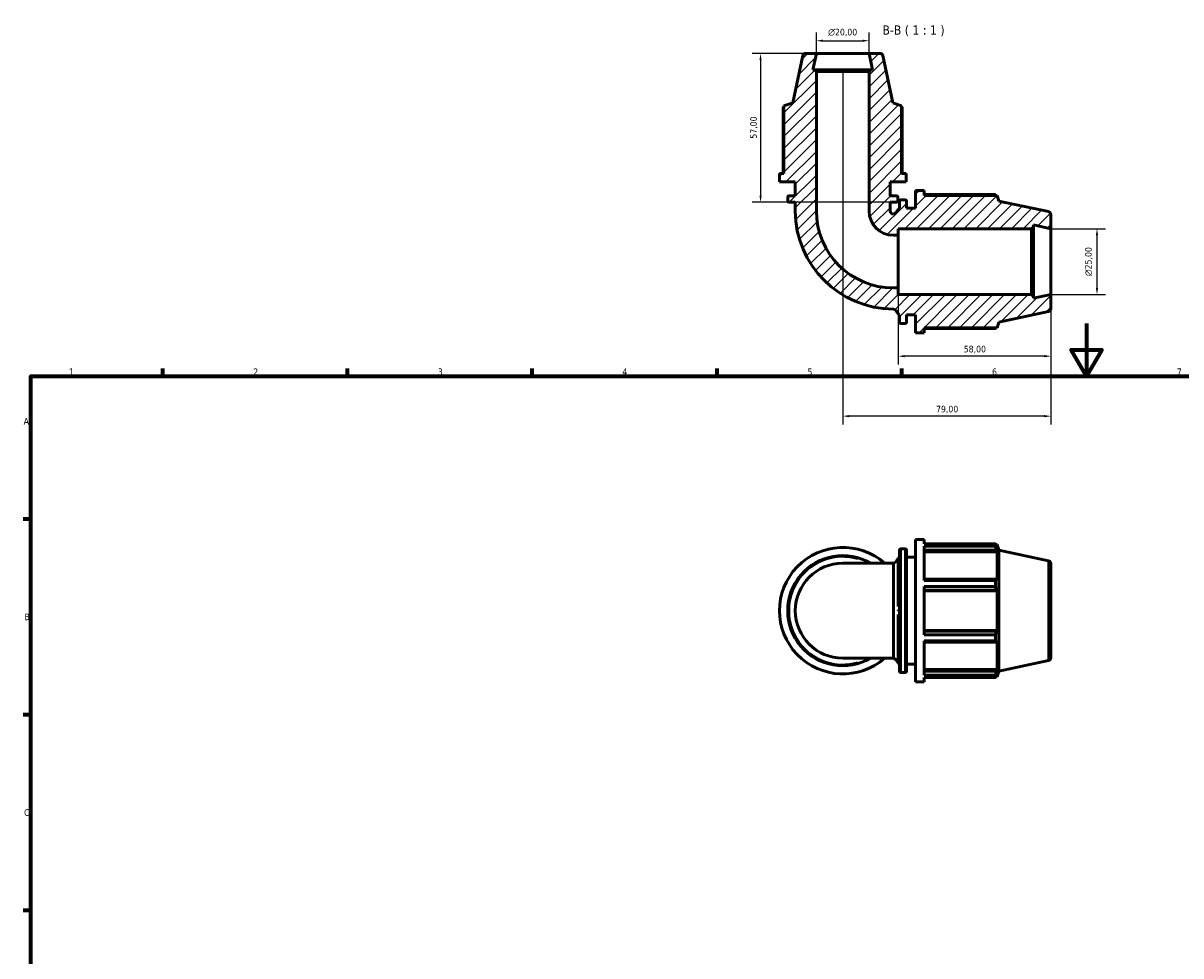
# Model space of a CAD drawing. Header units: millimetres. Extents: x 0 to 908, y 0 to 708.
# Tile 2 of 3: x 17 to 456, y 354 to 708. Entities that reach past the tile are written whole.
import ezdxf

# ---------------------------------------------------------------- set-up
doc = ezdxf.new("R2010")
doc.units = ezdxf.units.MM
for name, color, linetype, lineweight in [('Border (ISO)', 7, 'Continuous', 70), ('Dimension (ISO)', 7, 'Continuous', 25), ('Hatch (ISO)', 7, 'Continuous', 18), ('Symbol (ISO)', 7, 'Continuous', 25), ('Visible (ISO)', 7, 'Continuous', 50), ('Visible Narrow (ISO)', 7, 'Continuous', 35)]:
    doc.layers.add(name, color=color, linetype=linetype, lineweight=lineweight)
doc.styles.add('Label Text (ISO)', font='tahoma.ttf')
doc.styles.add('Note Text (ISO)', font='tahoma.ttf')
doc.dimstyles.new('Default (ISO)', dxfattribs={"dimtxt": 2.5, "dimasz": 2.5, "dimexe": 3.175, "dimexo": 0, "dimgap": 0.762, "dimtad": 1, "dimrnd": 1e-08, "dimzin": 0, "dimtxsty": 'Note Text (ISO)', "dimcen": 0.09, "dimdle": 10, "dimclrd": 256, "dimclre": 256, "dimclrt": 232, "dimazin": 0, "dimtfac": 1.40208, "dimtmove": 0, "dimatfit": 3, "dimfxl": 1, "dimtolj": 1, "dimtzin": 0, "dimlwd": -1, "dimlwe": -1, "dimarcsym": 0})

# ---------------------------------------------------------------- blocks, each defined once
blk = doc.blocks.new('Borders Default Border')
at = {"layer": 'Border (ISO)'}
for p, q in [((70.08, 574), (70.08, 576.9)), ((140.17, 574), (140.17, 576.9)), ((210.25, 574), (210.25, 576.9)), ((280.33, 574), (280.33, 576.9)), ((350.42, 574), (350.42, 576.9)), ((20, 519.75), (17.1, 519.75)), ((20, 445.5), (17.1, 445.5)), ((20, 371.25), (17.1, 371.25))]:
    blk.add_line(p, q, dxfattribs=at)
at = {"layer": 'Border (ISO)', "flags": 128}
for points in [[(420.5, 594), (420.5, 574), (414.73, 584), (426.27, 584), (420.5, 574)], [(20, 20), (20, 574), (821, 574), (821, 20), (20, 20)]]:
    blk.add_lwpolyline(points, dxfattribs=at)
at = {"layer": 'Border (ISO)', "color": 232, "true_color": 0xca0064, "char_height": 2.5, "attachment_point": 7, "style": 'Note Text (ISO)'}
for s, insert in [('1', (34.48, 574.4)), ('2', (104.37, 574.4)), ('3', (174.43, 574.35)), ('4', (244.42, 574.4)), ('5', (314.64, 574.35)), ('6', (384.66, 574.35)), ('7', (454.77, 574.4)), ('A', (17.29, 555.62)), ('B', (17.59, 481.37)), ('C', (17.43, 407.08))]:
    blk.add_mtext(s, dxfattribs=dict(at, insert=insert))
blk = doc.blocks.new('*D7')
at = {"layer": 'Defpoints', "color": 0, "transparency": 16777216}
for p in [(407.03, 629.96), (407.03, 604.96), (424.48, 604.96)]:
    blk.add_point(p, dxfattribs=at)
at = {"layer": 'Dimension (ISO)', "transparency": 16777216}
for p, q in [((407.03, 629.96), (427.66, 629.96)), ((424.48, 627.46), (424.48, 607.46)), ((407.03, 604.96), (427.66, 604.96))]:
    blk.add_line(p, q, dxfattribs=at)
for points in [[(424.07, 627.46), (424.9, 627.46), (424.48, 629.96)], [(424.07, 607.46), (424.9, 607.46), (424.48, 604.96)]]:
    blk.add_solid(points, dxfattribs=at)
at = {"layer": 'Dimension (ISO)', "color": 232, "true_color": 0xca0064, "transparency": 16777216, "insert": (419.96, 611.91), "char_height": 2.5, "attachment_point": 1, "rotation": 90, "style": 'Note Text (ISO)'}
blk.add_mtext('\\A1;\\fAIGDT|b0|i0;\\H2.5000;\\ln\\fTahoma|b0|i0;\\H2.5000;25,00', dxfattribs=at)
blk = doc.blocks.new('*D8')
at = {"layer": 'Defpoints', "color": 0, "transparency": 16777216}
for p in [(349.03, 607.46), (407.03, 604.96), (349.03, 581.57)]:
    blk.add_point(p, dxfattribs=at)
at = {"layer": 'Dimension (ISO)', "transparency": 16777216}
for p, q in [((349.03, 607.46), (349.03, 578.39)), ((407.03, 604.96), (407.03, 578.39)), ((404.53, 581.57), (351.53, 581.57))]:
    blk.add_line(p, q, dxfattribs=at)
for points in [[(351.53, 581.98), (351.53, 581.15), (349.03, 581.57)], [(404.53, 581.98), (404.53, 581.15), (407.03, 581.57)]]:
    blk.add_solid(points, dxfattribs=at)
at = {"layer": 'Dimension (ISO)', "color": 232, "true_color": 0xca0064, "transparency": 16777216, "insert": (373.93, 585.51), "char_height": 2.5, "attachment_point": 1, "style": 'Note Text (ISO)'}
blk.add_mtext('\\A1;58,00', dxfattribs=at)
blk = doc.blocks.new('*D9')
at = {"layer": 'Defpoints', "color": 0, "transparency": 16777216}
for p in [(328.03, 689.61), (407.03, 604.96), (328.03, 558.81)]:
    blk.add_point(p, dxfattribs=at)
at = {"layer": 'Dimension (ISO)', "transparency": 16777216}
for p, q in [((328.03, 689.61), (328.03, 555.63)), ((407.03, 604.96), (407.03, 555.63)), ((404.53, 558.81), (330.53, 558.81))]:
    blk.add_line(p, q, dxfattribs=at)
for points in [[(330.53, 559.23), (330.53, 558.39), (328.03, 558.81)], [(404.53, 559.23), (404.53, 558.39), (407.03, 558.81)]]:
    blk.add_solid(points, dxfattribs=at)
at = {"layer": 'Dimension (ISO)', "color": 232, "true_color": 0xca0064, "transparency": 16777216, "insert": (363.41, 562.74), "char_height": 2.5, "attachment_point": 1, "style": 'Note Text (ISO)'}
blk.add_mtext('\\A1;79,00', dxfattribs=at)
blk = doc.blocks.new('*D10')
at = {"layer": 'Defpoints', "color": 0, "transparency": 16777216}
for p in [(338.03, 701.29), (318.03, 696.46), (338.03, 696.46)]:
    blk.add_point(p, dxfattribs=at)
at = {"layer": 'Dimension (ISO)', "transparency": 16777216}
for p, q in [((318.03, 696.46), (318.03, 704.46)), ((338.03, 696.46), (338.03, 704.46)), ((320.53, 701.29), (335.53, 701.29))]:
    blk.add_line(p, q, dxfattribs=at)
for points in [[(320.53, 701.7), (320.53, 700.87), (318.03, 701.29)], [(335.53, 701.7), (335.53, 700.87), (338.03, 701.29)]]:
    blk.add_solid(points, dxfattribs=at)
at = {"layer": 'Dimension (ISO)', "color": 232, "true_color": 0xca0064, "transparency": 16777216, "insert": (322.48, 705.81), "char_height": 2.5, "attachment_point": 1, "style": 'Note Text (ISO)'}
blk.add_mtext('\\A1;\\fAIGDT|b0|i0;\\H2.5000;\\ln\\fTahoma|b0|i0;\\H2.5000;20,00', dxfattribs=at)
blk = doc.blocks.new('*D13')
at = {"layer": 'Defpoints', "color": 0, "transparency": 16777216}
for p in [(318.03, 696.46), (296.84, 639.96), (346.03, 639.96)]:
    blk.add_point(p, dxfattribs=at)
at = {"layer": 'Dimension (ISO)', "transparency": 16777216}
for p, q in [((318.03, 696.46), (293.67, 696.46)), ((296.84, 693.96), (296.84, 642.46)), ((346.03, 639.96), (293.67, 639.96))]:
    blk.add_line(p, q, dxfattribs=at)
for points in [[(296.43, 693.96), (297.26, 693.96), (296.84, 696.46)], [(296.43, 642.46), (297.26, 642.46), (296.84, 639.96)]]:
    blk.add_solid(points, dxfattribs=at)
at = {"layer": 'Dimension (ISO)', "color": 232, "true_color": 0xca0064, "transparency": 16777216, "insert": (292.91, 664.11), "char_height": 2.5, "attachment_point": 1, "rotation": 90, "style": 'Note Text (ISO)'}
blk.add_mtext('\\A1;57,00', dxfattribs=at)

msp = doc.modelspace()

# ---------------------------------------------------------------- hatches: boundary and pattern name
at = {"layer": 'Hatch (ISO)'}
h = msp.add_hatch(dxfattribs=at)
h.set_pattern_fill('ANSI31', color=256, scale=25.4, style=0)
h.set_pattern_definition([(45, (0, 0), (-2.245064, 2.245064), [])])
edge = h.paths.add_edge_path()
edge.add_ellipse((405.7812, 599.724), major_axis=(0.2599, -1.2227), ratio=1, start_angle=0, end_angle=78)
edge.add_line((407.0312, 599.724), (407.0312, 604.9618))
edge.add_line((407.0312, 604.9618), (400.4479, 603.5625))
edge.add_line((400.4479, 603.5625), (400.4479, 604.2118))
edge.add_line((400.4479, 604.2118), (399.6979, 604.9618))
edge.add_line((399.6979, 604.9618), (349.0312, 604.9618))
edge.add_line((349.0312, 604.9618), (349.0312, 607.4618))
edge.add_line((349.0312, 607.4618), (347.2312, 607.4618))
edge.add_ellipse((347.2312, 636.6618), major_axis=(0, -29.2), ratio=1, start_angle=270, end_angle=360, ccw=False)
edge.add_line((318.0312, 636.6618), (318.0312, 689.6118))
edge.add_line((318.0312, 689.6118), (317.4312, 690.2118))
edge.add_line((317.4312, 690.2118), (316.7027, 690.2118))
edge.add_line((316.7027, 690.2118), (318.0312, 696.4618))
edge.add_line((318.0312, 696.4618), (313.841, 696.4618))
edge.add_ellipse((313.841, 695.4618), major_axis=(0, 1), ratio=1, start_angle=0, end_angle=78)
edge.add_line((312.8629, 695.6697), (309.0458, 677.7118))
edge.add_line((309.0458, 677.7118), (305.7112, 676.6283))
edge.add_line((305.7112, 676.6283), (305.7112, 650.9118))
edge.add_line((305.7112, 650.9118), (304.0312, 650.9118))
edge.add_line((304.0312, 650.9118), (304.0312, 647.7118))
edge.add_line((304.0312, 647.7118), (310.0312, 647.7118))
edge.add_line((310.0312, 647.7118), (310.0312, 642.4618))
edge.add_line((310.0312, 642.4618), (307.6512, 642.4618))
edge.add_ellipse((307.6512, 641.9618), major_axis=(0, 0.5), ratio=1, start_angle=0, end_angle=90)
edge.add_line((307.1512, 641.9618), (307.1512, 640.4618))
edge.add_ellipse((307.6512, 640.4618), major_axis=(-0.5, 0), ratio=1, start_angle=0, end_angle=90)
edge.add_line((307.6512, 639.9618), (310.0312, 639.9618))
edge.add_line((310.0312, 639.9618), (310.0312, 636.6618))
edge.add_ellipse((347.2312, 636.6618), major_axis=(-37.2, 0), ratio=1, start_angle=0, end_angle=90)
edge.add_ellipse((346.3481, 596.9103), major_axis=(0.8831, 2.5515), ratio=1, start_angle=316.542224, end_angle=360, ccw=False)
edge.add_spline(control_points=[(348.7441, 598.155), (348.8408, 597.9688), (348.9588, 597.7946), (349.2329, 597.477), (349.3879, 597.3347), (349.5579, 597.2118)], knot_values=[-0.12584504, -0.12584504, -0.12584504, -0.12584504, -0.06292252, -0.06292252, 0, 0, 0, 0], degree=3, periodic=0)
edge.add_line((349.5579, 597.2118), (349.5579, 594.4718))
edge.add_ellipse((350.0579, 594.4718), major_axis=(-0.5, 0), ratio=1, start_angle=0, end_angle=90)
edge.add_line((350.0579, 593.9718), (351.6912, 593.9718))
edge.add_ellipse((351.6912, 594.4718), major_axis=(0, -0.5), ratio=1, start_angle=0, end_angle=90)
edge.add_line((352.1912, 594.4718), (352.1912, 597.2118))
edge.add_line((352.1912, 597.2118), (355.6812, 597.2118))
edge.add_line((355.6812, 597.2118), (355.6812, 590.4618))
edge.add_line((355.6812, 590.4618), (358.8812, 590.4618))
edge.add_line((358.8812, 590.4618), (358.8812, 592.3518))
edge.add_line((358.8812, 592.3518), (386.5787, 592.3518))
edge.add_line((386.5787, 592.3518), (387.2812, 594.5138))
edge.add_line((387.2812, 594.5138), (406.0411, 598.5014))
edge = h.paths.add_edge_path()
edge.add_ellipse((405.7812, 635.1996), major_axis=(1.25, 0), ratio=1, start_angle=0, end_angle=78)
edge.add_line((406.0411, 636.4223), (387.2812, 640.4098))
edge.add_line((387.2812, 640.4098), (386.5787, 642.5718))
edge.add_line((386.5787, 642.5718), (358.8812, 642.5718))
edge.add_line((358.8812, 642.5718), (358.8812, 644.4618))
edge.add_line((358.8812, 644.4618), (355.6812, 644.4618))
edge.add_line((355.6812, 644.4618), (355.6812, 637.7118))
edge.add_line((355.6812, 637.7118), (352.1912, 637.7118))
edge.add_line((352.1912, 637.7118), (352.1912, 640.4518))
edge.add_ellipse((351.6912, 640.4518), major_axis=(0.5, 0), ratio=1, start_angle=0, end_angle=90)
edge.add_line((351.6912, 640.9518), (350.0579, 640.9518))
edge.add_ellipse((350.0579, 640.4518), major_axis=(0, 0.5), ratio=1, start_angle=0, end_angle=90)
edge.add_line((349.5579, 640.4518), (349.5579, 637.7118))
edge.add_spline(control_points=[(349.5579, 637.7118), (349.3879, 637.5889), (349.2329, 637.4466), (348.9588, 637.129), (348.8408, 636.9548), (348.7441, 636.7686)], knot_values=[-0.12584504, -0.12584504, -0.12584504, -0.12584504, -0.06292252, -0.06292252, 0, 0, 0, 0], degree=3, periodic=0)
edge.add_ellipse((346.3481, 638.0133), major_axis=(2.396, -1.2447), ratio=1, start_angle=316.542224, end_angle=360, ccw=False)
edge.add_ellipse((347.2312, 636.6618), major_axis=(0, -1.2), ratio=1, start_angle=270, end_angle=360, ccw=False)
edge.add_line((346.0312, 636.6618), (346.0312, 639.9618))
edge.add_line((346.0312, 639.9618), (348.4112, 639.9618))
edge.add_ellipse((348.4112, 640.4618), major_axis=(0, -0.5), ratio=1, start_angle=0, end_angle=90)
edge.add_line((348.9112, 640.4618), (348.9112, 641.9618))
edge.add_ellipse((348.4112, 641.9618), major_axis=(0.5, 0), ratio=1, start_angle=0, end_angle=90)
edge.add_line((348.4112, 642.4618), (346.0312, 642.4618))
edge.add_line((346.0312, 642.4618), (346.0312, 647.7118))
edge.add_line((346.0312, 647.7118), (352.0312, 647.7118))
edge.add_line((352.0312, 647.7118), (352.0312, 650.9118))
edge.add_line((352.0312, 650.9118), (350.3512, 650.9118))
edge.add_line((350.3512, 650.9118), (350.3512, 676.6283))
edge.add_line((350.3512, 676.6283), (347.0167, 677.7118))
edge.add_line((347.0167, 677.7118), (343.1996, 695.6697))
edge.add_ellipse((342.2214, 695.4618), major_axis=(0.9781, 0.2079), ratio=1, start_angle=0, end_angle=78)
edge.add_line((342.2214, 696.4618), (338.0312, 696.4618))
edge.add_line((338.0312, 696.4618), (339.3597, 690.2118))
edge.add_line((339.3597, 690.2118), (338.6312, 690.2118))
edge.add_line((338.6312, 690.2118), (338.0312, 689.6118))
edge.add_line((338.0312, 689.6118), (338.0312, 636.6618))
edge.add_ellipse((347.2312, 636.6618), major_axis=(-9.2, 0), ratio=1, start_angle=0, end_angle=90)
edge.add_line((347.2312, 627.4618), (349.0312, 627.4618))
edge.add_line((349.0312, 627.4618), (349.0312, 629.9618))
edge.add_line((349.0312, 629.9618), (399.6979, 629.9618))
edge.add_line((399.6979, 629.9618), (400.4479, 630.7118))
edge.add_line((400.4479, 630.7118), (400.4479, 631.3611))
edge.add_line((400.4479, 631.3611), (407.0312, 629.9618))
edge.add_line((407.0312, 629.9618), (407.0312, 635.1996))

# ---------------------------------------------------------------- linework, layer by layer
at = {"layer": 'Visible (ISO)'}
for p, q in [((312.8629, 695.6697), (309.0458, 677.7118)), ((318.0312, 696.4618), (313.841, 696.4618)), ((316.7027, 690.2118), (318.0312, 696.4618)), ((338.0312, 696.4618), (318.0312, 696.4618)), ((342.2214, 696.4618), (338.0312, 696.4618)), ((338.0312, 696.4618), (339.3597, 690.2118)), ((347.0167, 677.7118), (343.1996, 695.6697)), ((317.4312, 690.2118), (316.7027, 690.2118)), ((318.0312, 689.6118), (317.4312, 690.2118)), ((338.6312, 690.2118), (317.4312, 690.2118)), ((318.0312, 636.6618), (318.0312, 689.6118)), ((318.0312, 689.6118), (338.0312, 689.6118)), ((338.6312, 690.2118), (338.0312, 689.6118)), ((338.0312, 689.6118), (338.0312, 636.6618)), ((339.3597, 690.2118), (338.6312, 690.2118)), ((309.0458, 677.7118), (305.7112, 676.6283)), ((305.7112, 676.6283), (305.7112, 650.9118)), ((350.3512, 676.6283), (347.0167, 677.7118)), ((350.3512, 650.9118), (350.3512, 676.6283)), ((305.4489, 676.0825), (305.4489, 650.9118)), ((350.6135, 650.9118), (350.6135, 676.0825)), ((305.7112, 650.9118), (304.0312, 650.9118)), ((304.0312, 650.9118), (304.0312, 647.7118)), ((352.0312, 650.9118), (350.3512, 650.9118)), ((352.0312, 647.7118), (352.0312, 650.9118)), ((304.0312, 647.7118), (310.0312, 647.7118)), ((310.0312, 647.7118), (310.0312, 642.4618)), ((346.0312, 642.4618), (346.0312, 647.7118)), ((346.0312, 647.7118), (352.0312, 647.7118)), ((307.1512, 641.9618), (307.1512, 640.4618)), ((310.0312, 642.4618), (307.6512, 642.4618)), ((348.4112, 642.4618), (346.0312, 642.4618)), ((348.9112, 640.4618), (348.9112, 641.9618)), ((358.8812, 644.4618), (355.6812, 644.4618)), ((355.6812, 644.4618), (355.6812, 637.7118)), ((358.8812, 642.5718), (358.8812, 644.4618)), ((385.9646, 642.8669), (358.8812, 642.8669)), ((386.5787, 642.5718), (358.8812, 642.5718)), ((387.2812, 640.4098), (386.5787, 642.5718)), ((307.6512, 639.9618), (310.0312, 639.9618)), ((310.0312, 639.9618), (310.0312, 636.6618)), ((346.0312, 636.6618), (346.0312, 639.9618)), ((346.0312, 639.9618), (348.4112, 639.9618)), ((349.5579, 640.4518), (349.5579, 637.7118)), ((351.6912, 640.9518), (350.0579, 640.9518)), ((352.1912, 637.7118), (352.1912, 640.4518)), ((355.6812, 637.7118), (352.1912, 637.7118)), ((406.0411, 636.4223), (387.2812, 640.4098)), ((407.0312, 629.9618), (407.0312, 635.1996)), ((349.0312, 627.4618), (349.0312, 629.9618)), ((349.0312, 629.9618), (399.6979, 629.9618)), ((399.6979, 629.9618), (400.4479, 630.7118)), ((399.6979, 629.9618), (399.6979, 604.9618)), ((400.4479, 630.7118), (400.4479, 631.3611)), ((400.4479, 631.3611), (407.0312, 629.9618)), ((400.4479, 604.2118), (400.4479, 630.7118)), ((407.0312, 604.9618), (407.0312, 629.9618)), ((347.2312, 627.4618), (349.0312, 627.4618)), ((349.0312, 627.4618), (349.0312, 607.4618)), ((349.0312, 607.4618), (347.2312, 607.4618)), ((349.0312, 604.9618), (349.0312, 607.4618)), ((399.6979, 604.9618), (349.0312, 604.9618)), ((400.4479, 604.2118), (399.6979, 604.9618)), ((407.0312, 604.9618), (400.4479, 603.5625)), ((400.4479, 603.5625), (400.4479, 604.2118)), ((407.0312, 599.724), (407.0312, 604.9618)), ((387.2812, 594.5138), (406.0411, 598.5014)), ((349.5579, 597.2118), (349.5579, 594.4718)), ((350.0579, 593.9718), (351.6912, 593.9718)), ((352.1912, 594.4718), (352.1912, 597.2118)), ((352.1912, 597.2118), (355.6812, 597.2118)), ((355.6812, 597.2118), (355.6812, 590.4618)), ((386.5787, 592.3518), (387.2812, 594.5138)), ((355.6812, 590.4618), (358.8812, 590.4618)), ((358.8812, 590.4618), (358.8812, 592.3518)), ((358.8812, 592.3518), (386.5787, 592.3518)), ((358.8812, 592.0567), (385.9646, 592.0567)), ((355.6812, 457.9823), (355.6812, 511.9823)), ((355.6812, 511.9823), (358.8812, 511.9823)), ((358.8812, 510.3874), (358.8812, 511.9823)), ((358.8812, 510.3874), (385.9646, 510.3874)), ((385.9646, 509.411), (385.9646, 510.3874)), ((386.1175, 510.0923), (386.5787, 510.0923)), ((386.5787, 508.9302), (386.3156, 509.7027)), ((386.5787, 508.9302), (386.5787, 510.0923)), ((387.2812, 507.9303), (386.5787, 510.0923)), ((349.5579, 461.9923), (349.5579, 507.9723)), ((350.0579, 508.4723), (351.6912, 508.4723)), ((352.1912, 507.9723), (352.1912, 461.9923)), ((352.1912, 505.2323), (355.6812, 505.2323)), ((358.8812, 496.4818), (358.8812, 509.411)), ((385.9646, 509.411), (358.8812, 509.411)), ((358.8812, 507.9736), (386.3156, 507.9736)), ((358.8812, 507.2552), (386.5787, 507.2552)), ((386.3156, 507.9736), (386.5787, 507.2552)), ((386.5787, 496.5768), (386.5787, 507.2552)), ((387.2812, 462.0343), (387.2812, 507.9303)), ((406.0411, 503.9428), (387.2812, 507.9303)), ((347.2312, 502.9823), (328.0312, 502.9823)), ((347.2312, 466.9823), (347.2312, 502.9823)), ((407.0312, 502.7201), (407.0312, 467.2446)), ((386.3156, 496.9508), (358.8812, 496.9508)), ((358.8812, 496.4818), (385.9646, 496.4818)), ((385.9646, 494.1247), (385.9646, 496.4818)), ((386.5787, 496.5768), (386.3156, 496.9508)), ((358.8812, 475.84), (358.8812, 494.1247)), ((385.9646, 494.1247), (358.8812, 494.1247)), ((358.8812, 492.7766), (386.3156, 492.7766)), ((358.8812, 492.533), (386.5787, 492.533)), ((386.3156, 492.7766), (386.5787, 492.533)), ((386.5787, 477.4316), (386.5787, 492.533)), ((358.8812, 477.4316), (386.5787, 477.4316)), ((386.3156, 477.188), (358.8812, 477.188)), ((358.8812, 475.84), (385.9646, 475.84)), ((385.9646, 473.4829), (385.9646, 475.84)), ((386.5787, 477.4316), (386.3156, 477.188)), ((358.8812, 460.5536), (358.8812, 473.4829)), ((385.9646, 473.4829), (358.8812, 473.4829)), ((358.8812, 473.0138), (386.3156, 473.0138)), ((386.3156, 473.0138), (386.5787, 473.3878)), ((386.5787, 462.7095), (386.5787, 473.3878)), ((328.0312, 466.9823), (347.2312, 466.9823)), ((406.0411, 466.0219), (387.2812, 462.0343)), ((350.0579, 461.4923), (351.6912, 461.4923)), ((352.1912, 464.7323), (355.6812, 464.7323)), ((358.8812, 462.7095), (386.5787, 462.7095)), ((386.3156, 461.991), (358.8812, 461.991)), ((386.5787, 462.7095), (386.3156, 461.991)), ((387.2812, 462.0343), (386.5787, 459.8723)), ((355.6812, 457.9823), (358.8812, 457.9823)), ((358.8812, 460.5536), (385.9646, 460.5536)), ((358.8812, 457.9823), (358.8812, 459.5773)), ((385.9646, 459.5773), (358.8812, 459.5773)), ((385.9646, 459.5773), (385.9646, 460.5536)), ((386.1175, 459.8723), (386.5787, 459.8723)), ((386.3156, 460.262), (386.5787, 461.0345)), ((386.5787, 459.8723), (386.5787, 461.0345))]:
    msp.add_line(p, q, dxfattribs=at)
for centre, radius, start, end in [((313.841, 695.4618), 1, 90, 168), ((342.2214, 695.4618), 1, 12, 90), ((307.6512, 641.9618), 0.5, 90, 180), ((348.4112, 641.9618), 0.5, 0, 90), ((307.6512, 640.4618), 0.5, 180, 270), ((348.4112, 640.4618), 0.5, 270, 0), ((350.0579, 640.4518), 0.5, 90, 180), ((351.6912, 640.4518), 0.5, 0, 90), ((347.2312, 636.6618), 37.2, 180, 270), ((347.2312, 636.6618), 29.2, 180, 270), ((347.2312, 636.6618), 9.2, 180, 270), ((347.2312, 636.6618), 1.2, 180, 270), ((346.3481, 638.0133), 2.7, 289.091603, 332.549379), ((405.7812, 635.1996), 1.25, 0, 78), ((346.3481, 596.9103), 2.7, 27.450621, 70.908397), ((405.7812, 599.724), 1.25, 282, 0), ((350.0579, 594.4718), 0.5, 180, 270), ((351.6912, 594.4718), 0.5, 270, 0), ((328.0312, 484.9823), 24, 48.590378, 311.409622), ((328.0312, 484.9823), 20.88, 59.549686, 300.450314), ((351.1401, 503.0445), 2.7, 125.87431, 152.549379), ((350.0579, 507.9723), 0.5, 90, 180), ((351.6912, 507.9723), 0.5, 0, 90), ((328.0312, 484.9823), 18, 90, 270), ((346.3481, 505.5338), 2.7, 289.091603, 332.549379), ((405.7812, 502.7201), 1.25, 0, 78), ((346.3481, 464.4308), 2.7, 27.450621, 70.908397), ((351.1401, 466.9201), 2.7, 207.450621, 234.12569), ((405.7812, 467.2446), 1.25, 282, 0), ((350.0579, 461.9923), 0.5, 180, 270), ((351.6912, 461.9923), 0.5, 270, 0)]:
    msp.add_arc(centre, radius, start, end, dxfattribs=at)
for points, weights in [([(305.7112, 676.2184), (305.5812, 676.1516), (305.4489, 676.0825)], [1.00214071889, 1.0011439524, 1]), ([(350.6135, 676.0825), (350.4812, 676.1516), (350.3512, 676.2184)], [1, 1.0011439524, 1.00214071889]), ([(386.1175, 642.5718), (386.0424, 642.718), (385.9646, 642.8669)], [1.00134354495, 1.00074568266, 1]), ([(385.9646, 592.0567), (386.0424, 592.2056), (386.1175, 592.3518)], [1, 1.00074568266, 1.00134354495]), ([(385.9646, 510.3874), (386.1471, 510.038), (386.3156, 509.7027)], [1, 1.00175211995, 1.00268812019]), ([(386.3156, 507.9736), (386.1471, 508.6777), (385.9646, 509.411)], [1.00268812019, 1.00175211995, 1]), ([(385.9646, 496.4818), (386.1471, 496.7211), (386.3156, 496.9508)], [1, 1.00175211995, 1.00268812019]), ([(386.3156, 492.7766), (386.1471, 493.4369), (385.9646, 494.1247)], [1.00268812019, 1.00175211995, 1]), ([(385.9646, 475.84), (386.1471, 476.5277), (386.3156, 477.188)], [1, 1.00175211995, 1.00268812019]), ([(386.3156, 473.0138), (386.1471, 473.2435), (385.9646, 473.4829)], [1.00268812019, 1.00175211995, 1]), ([(385.9646, 460.5536), (386.1471, 461.287), (386.3156, 461.991)], [1, 1.00175211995, 1.00268812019]), ([(386.3156, 460.262), (386.1471, 459.9266), (385.9646, 459.5773)], [1.00268812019, 1.00175211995, 1])]:
    msp.add_rational_spline(points, weights, degree=2, dxfattribs=at)
for points in [[(349.5579, 637.7118), (349.3879, 637.5889), (349.2329, 637.4466), (348.9588, 637.129), (348.8408, 636.9548), (348.7441, 636.7686)], [(348.7441, 598.155), (348.8408, 597.9688), (348.9588, 597.7946), (349.2329, 597.477), (349.3879, 597.3347), (349.5579, 597.2118)]]:
    msp.add_open_spline(points, degree=3, knots=[-0.12584504, -0.12584504, -0.12584504, -0.12584504, -0.06292252, -0.06292252, 0, 0, 0, 0], dxfattribs=at)
at = {"layer": 'Visible Narrow (ISO)'}
for p, q in [((350.0579, 508.1831), (350.0579, 461.7815)), ((351.6912, 461.7815), (351.6912, 508.1831)), ((406.0411, 466.2553), (406.0411, 503.7093))]:
    msp.add_line(p, q, dxfattribs=at)
msp.add_arc((328.0312, 484.9823), 20.38, 73.82981, 286.17019, dxfattribs=at)
msp.add_ellipse((351.1401, 484.997), major_axis=(-2.7, 0), ratio=0.00080993, start_param=5.36179219, end_param=5.78080319, dxfattribs=at)
for points, knots in [([(348.7441, 504.2272), (348.7441, 504.0878), (348.7441, 503.7133), (348.7441, 502.2643), (348.7441, 500.925), (348.7441, 498.2493), (348.7441, 497.1131), (348.7441, 494.2823), (348.7441, 492.5355), (348.7441, 489.3357), (348.7441, 487.9255), (348.7441, 486.5051)], [8.59929216, 8.59929216, 8.59929216, 8.59929216, 9.08619929, 9.08619929, 9.7851377, 9.7851377, 10.20056171, 10.20056171, 10.73877409, 10.73877409, 11.13813, 11.13813, 11.13813, 11.13813]), ([(348.7441, 483.4722), (348.7441, 481.4786), (348.7441, 479.4917), (348.7441, 475.3486), (348.7441, 473.1927), (348.7441, 469.6477), (348.7441, 468.1943), (348.7441, 466.4068), (348.7441, 465.9013), (348.7441, 465.7356)], [0.14097211, 0.14097211, 0.14097211, 0.14097211, 0.69893841, 0.69893841, 1.39787681, 1.39787681, 2.09681522, 2.09681522, 2.67847009, 2.67847009, 2.67847009, 2.67847009])]:
    msp.add_open_spline(points, degree=3, knots=knots, dxfattribs=at)
msp.add_open_spline([(348.7441, 484.9972), (348.7441, 484.9925), (348.7441, 484.9878), (348.7441, 484.9831)], degree=3, dxfattribs=at)

# ---------------------------------------------------------------- block references
msp.add_blockref('Borders Default Border', (0, 0))

# ---------------------------------------------------------------- texts
at = {"layer": 'Symbol (ISO)', "insert": (343.0923, 702.9618), "char_height": 3.5, "attachment_point": 7, "style": 'Label Text (ISO)'}
msp.add_mtext('B-B ( 1 : 1 )', dxfattribs=at)

# ---------------------------------------------------------------- dimensions: what is measured, and where the dimension line sits
at = {"layer": 'Dimension (ISO)'}
for base, p1, p2, angle, picture, middle in [((338.0312, 701.2869), (318.0312, 696.4618), (338.0312, 696.4618), 180, '*D10', (328.0312, 701.2869)), ((424.4845, 604.9618), (407.0312, 629.9618), (407.0312, 604.9618), 90, '*D7', (424.4845, 617.4618))]:
    dim = msp.add_linear_dim(base=base, p1=p1, p2=p2, angle=angle, text='\\fAIGDT|b0|i0;\\H2.5000;\\ln\\fTahoma|b0|i0;\\H2.5000;<>', dimstyle='Default (ISO)', override={"dimdec": 2, "dimtp": 0, "dimtm": 0, "dimtdec": 2, "dimtofl": 0, "dimatfit": 1}, dxfattribs=at)
    dim.commit()
    dim.dimension.update_dxf_attribs({"geometry": picture, "text_midpoint": middle, "dimtype": 160})
for base, p1, p2, angle, override, picture, middle in [((296.8425, 639.9618), (318.0312, 696.4618), (346.0312, 639.9618), 90, {"dimdec": 2, "dimlfac": 1.00885, "dimtp": 0, "dimtm": 0, "dimtdec": 2, "dimtofl": 0, "dimatfit": 1}, '*D13', (296.8425, 668.2118)), ((328.0312, 558.8098), (407.0312, 604.9618), (328.0312, 689.6118), 180, {"dimdec": 2, "dimtp": 0, "dimtm": 0, "dimtdec": 2, "dimtofl": 0, "dimatfit": 1}, '*D9', (367.5312, 558.8098)), ((349.0312, 581.5671), (407.0312, 604.9618), (349.0312, 607.4618), 180, {"dimdec": 2, "dimtp": 0, "dimtm": 0, "dimtdec": 2, "dimtofl": 0, "dimatfit": 1}, '*D8', (378.0312, 581.5671))]:
    dim = msp.add_linear_dim(base=base, p1=p1, p2=p2, angle=angle, dimstyle='Default (ISO)', override=override, dxfattribs=at)
    dim.commit()
    dim.dimension.update_dxf_attribs({"geometry": picture, "text_midpoint": middle, "dimtype": 160})

doc.saveas('drawing.dxf')
